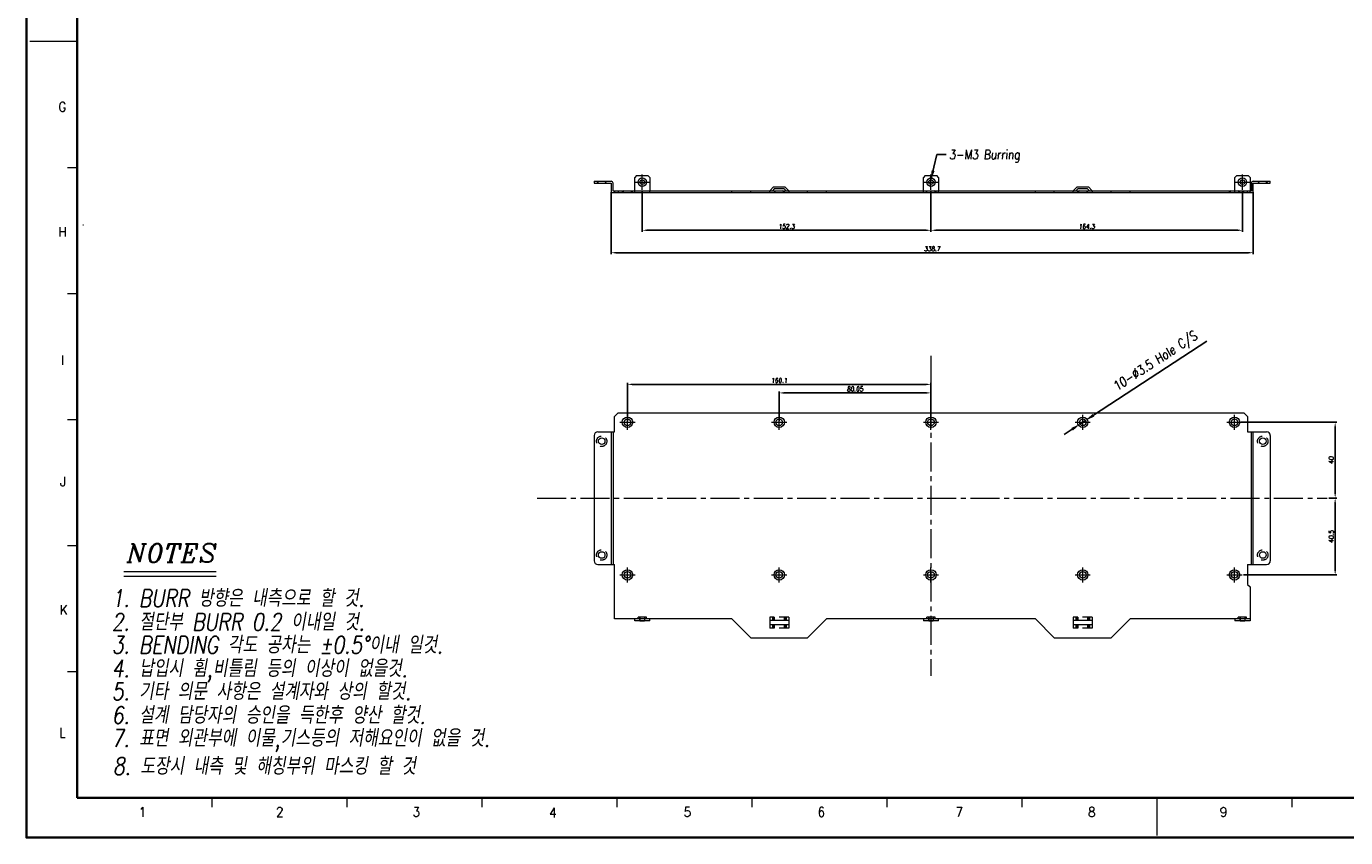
# Model space of a CAD drawing. Header units: millimetres. Extents: x 4497 to 11741, y 5958 to 12619.
# Tile 113 of 256: x 4520 to 5216, y 7598 to 8026. Entities that reach past the tile are written whole.
import ezdxf
from ezdxf.enums import TextEntityAlignment as Align

# ---------------------------------------------------------------- set-up
doc = ezdxf.new("R2010")
doc.units = ezdxf.units.MM
doc.header["$LTSCALE"] = 0.8
doc.header["$PDMODE"] = 3
doc.header["$PDSIZE"] = 0.3125
for name, pattern in [('CENTER', [50.8, 31.75, -6.35, 6.35, -6.35]), ('CENTER2', [28.575, 19.05, -3.175, 3.175, -3.175]), ('HIDDEN', [9.525, 6.35, -3.175])]:
    doc.linetypes.add(name, pattern=pattern)
doc.layers.get('0').update_dxf_attribs({"linetype": 'CONTINUOUS', "lineweight": 0})
doc.layers.get('Defpoints').update_dxf_attribs({"linetype": 'CONTINUOUS', "lineweight": 0})
for name, color, linetype, lineweight in [('1', 2, 'CENTER', 0), ('2', 3, 'CONTINUOUS', 0), ('3', 5, 'HIDDEN', 0), ('4', 1, 'CENTER2', 9)]:
    doc.layers.add(name, color=color, linetype=linetype, lineweight=lineweight)
doc.styles.add('A', font='ITALIC', dxfattribs={"height": 3})
doc.styles.add('linetech', font='romans.shx', dxfattribs={"width": 0.8, "oblique": 10, "bigfont": 'whgtxt.shx'})
doc.styles.get("Standard").update_dxf_attribs({"font": 'romans.shx', "width": 0.8, "oblique": 5, "bigfont": 'whgtxt.shx'})
doc.dimstyles.get("Standard").update_dxf_attribs({"dimtxt": 2.5, "dimasz": 2.5, "dimexe": 0.8, "dimexo": 0.8, "dimgap": 0.8, "dimtad": 1, "dimdsep": 46, "dimtxsty": 'Standard', "dimcen": 0, "dimclrd": 3, "dimclre": 3, "dimclrt": 3, "dimazin": 0, "dimtp": 0.001, "dimtm": 0.001, "dimtfac": 1, "dimtmove": 0, "dimatfit": 3, "dimfxl": 0, "dimtolj": 1, "dimarcsym": 0})

# ---------------------------------------------------------------- blocks, each defined once
blk = doc.blocks.new('*D117')
at = {"layer": '2', "color": 3, "lineweight": -2}
for p, q in [((5142.45, 7860.22), (5082.58, 7821.05)), ((5075.47, 7816.39), (5078.39, 7818.31)), ((5071.28, 7813.65), (5067.1, 7810.92))]:
    blk.add_line(p, q, dxfattribs=at)
at = {"layer": '2', "color": 3}
for points in [[(5082.12, 7821.74), (5083.03, 7820.35), (5078.39, 7818.31)], [(5070.83, 7814.35), (5071.74, 7812.96), (5075.47, 7816.39)]]:
    blk.add_solid(points, dxfattribs=at)
at = {"layer": 'Defpoints', "color": 0}
for p in [(5075.47, 7816.39), (5078.39, 7818.31)]:
    blk.add_point(p, dxfattribs=at)
at = {"layer": '2', "color": 3, "insert": (5115.58, 7849.1), "char_height": 5, "attachment_point": 5, "rotation": 33.19731}
blk.add_mtext('\\A1;10-∅3.5 Hole C/S', dxfattribs=at)
blk = doc.blocks.new('X')
at = {"layer": '1'}
for p, q in [((5247.84, 13723.59), (5255.84, 13723.59)), ((5251.84, 13719.59), (5251.84, 13727.59))]:
    blk.add_line(p, q, dxfattribs=at)
blk = doc.blocks.new('*D573')
at = {"layer": '2', "color": 3, "lineweight": -2}
for p, q in [((4844.58, 7939.2), (4844.58, 7917.83)), ((4996.88, 7939.2), (4996.88, 7917.83)), ((4994.38, 7918.63), (4847.08, 7918.63))]:
    blk.add_line(p, q, dxfattribs=at)
at = {"layer": '2', "color": 3}
for points in [[(4847.08, 7919.05), (4847.08, 7918.21), (4844.58, 7918.63)], [(4994.38, 7919.05), (4994.38, 7918.21), (4996.88, 7918.63)]]:
    blk.add_solid(points, dxfattribs=at)
at = {"layer": 'Defpoints', "color": 0}
for p in [(4844.58, 7940), (4996.88, 7940), (4844.58, 7918.63)]:
    blk.add_point(p, dxfattribs=at)
at = {"layer": '2', "color": 3, "insert": (4920.73, 7920.68), "char_height": 2.5, "attachment_point": 5}
blk.add_mtext('\\A1;152.3', dxfattribs=at)
blk = doc.blocks.new('*D574')
at = {"layer": '2', "color": 3, "lineweight": -2}
for p, q in [((4996.88, 7939.2), (4996.88, 7917.83)), ((5161.18, 7939.2), (5161.18, 7917.83)), ((4999.38, 7918.63), (5158.68, 7918.63))]:
    blk.add_line(p, q, dxfattribs=at)
at = {"layer": '2', "color": 3}
for points in [[(4999.38, 7919.05), (4999.38, 7918.21), (4996.88, 7918.63)], [(5158.68, 7919.05), (5158.68, 7918.21), (5161.18, 7918.63)]]:
    blk.add_solid(points, dxfattribs=at)
at = {"layer": 'Defpoints', "color": 0}
for p in [(4996.88, 7940), (5161.18, 7940), (5161.18, 7918.63)]:
    blk.add_point(p, dxfattribs=at)
at = {"layer": '2', "color": 3, "insert": (5079.03, 7920.68), "char_height": 2.5, "attachment_point": 5}
blk.add_mtext('\\A1;164.3', dxfattribs=at)
blk = doc.blocks.new('*D575')
at = {"layer": '2', "color": 3, "lineweight": -2}
for p, q in [((4828.18, 7938.7), (4828.18, 7905.99)), ((5166.88, 7938.7), (5166.88, 7905.99)), ((4830.68, 7906.79), (5164.38, 7906.79))]:
    blk.add_line(p, q, dxfattribs=at)
at = {"layer": '2', "color": 3}
for points in [[(4830.68, 7907.21), (4830.68, 7906.37), (4828.18, 7906.79)], [(5164.38, 7907.21), (5164.38, 7906.37), (5166.88, 7906.79)]]:
    blk.add_solid(points, dxfattribs=at)
at = {"layer": 'Defpoints', "color": 0}
for p in [(4828.18, 7939.5), (5166.88, 7939.5), (5166.88, 7906.79)]:
    blk.add_point(p, dxfattribs=at)
at = {"layer": '2', "color": 3, "insert": (4997.53, 7908.84), "char_height": 2.5, "attachment_point": 5}
blk.add_mtext('\\A1;338.7', dxfattribs=at)
blk = doc.blocks.new('*D576')
at = {"layer": '2', "color": 3, "lineweight": -2}
for p, q in [((4916.83, 7818.15), (4916.83, 7833.65)), ((4994.38, 7832.85), (4919.33, 7832.85)), ((4996.88, 7818.15), (4996.88, 7833.65))]:
    blk.add_line(p, q, dxfattribs=at)
at = {"layer": '2', "color": 3}
for points in [[(4919.33, 7833.27), (4919.33, 7832.43), (4916.83, 7832.85)], [(4994.38, 7833.27), (4994.38, 7832.43), (4996.88, 7832.85)]]:
    blk.add_solid(points, dxfattribs=at)
at = {"layer": 'Defpoints', "color": 0}
for p in [(4916.83, 7832.85), (4916.83, 7817.35), (4996.88, 7817.35)]:
    blk.add_point(p, dxfattribs=at)
at = {"layer": '2', "color": 3, "insert": (4956.86, 7834.9), "char_height": 2.5, "attachment_point": 5}
blk.add_mtext('\\A1;80.05', dxfattribs=at)
blk = doc.blocks.new('*D577')
at = {"layer": '2', "color": 3, "lineweight": -2}
for p, q in [((4836.78, 7818.15), (4836.78, 7838.15)), ((4994.38, 7837.35), (4839.28, 7837.35)), ((4996.88, 7818.15), (4996.88, 7838.15))]:
    blk.add_line(p, q, dxfattribs=at)
at = {"layer": '2', "color": 3}
for points in [[(4839.28, 7837.77), (4839.28, 7836.93), (4836.78, 7837.35)], [(4994.38, 7837.77), (4994.38, 7836.93), (4996.88, 7837.35)]]:
    blk.add_solid(points, dxfattribs=at)
at = {"layer": 'Defpoints', "color": 0}
for p in [(4836.78, 7837.35), (4836.78, 7817.35), (4996.88, 7817.35)]:
    blk.add_point(p, dxfattribs=at)
at = {"layer": '2', "color": 3, "insert": (4916.83, 7839.4), "char_height": 2.5, "attachment_point": 5}
blk.add_mtext('\\A1;160.1', dxfattribs=at)
blk = doc.blocks.new('*D578')
at = {"layer": '2', "color": 3, "lineweight": -2}
for p, q in [((5160.53, 7817.35), (5210.88, 7817.35)), ((5210.08, 7779.85), (5210.08, 7814.85)), ((5206.68, 7777.35), (5210.88, 7777.35))]:
    blk.add_line(p, q, dxfattribs=at)
at = {"layer": '2', "color": 3}
for points in [[(5209.66, 7814.85), (5210.49, 7814.85), (5210.08, 7817.35)], [(5209.66, 7779.85), (5210.49, 7779.85), (5210.08, 7777.35)]]:
    blk.add_solid(points, dxfattribs=at)
at = {"layer": 'Defpoints', "color": 0}
for p in [(5159.73, 7817.35), (5210.08, 7817.35), (5205.88, 7777.35)]:
    blk.add_point(p, dxfattribs=at)
at = {"layer": '2', "color": 3, "insert": (5208.03, 7797.35), "char_height": 2.5, "attachment_point": 5, "rotation": 90}
blk.add_mtext('\\A1;40', dxfattribs=at)
blk = doc.blocks.new('*D579')
at = {"layer": '2', "color": 3, "lineweight": -2}
for p, q in [((5206.68, 7777.35), (5210.88, 7777.35)), ((5210.08, 7739.35), (5210.08, 7774.85)), ((5161.78, 7736.85), (5210.88, 7736.85))]:
    blk.add_line(p, q, dxfattribs=at)
at = {"layer": '2', "color": 3}
for points in [[(5209.66, 7774.85), (5210.49, 7774.85), (5210.08, 7777.35)], [(5209.66, 7739.35), (5210.49, 7739.35), (5210.08, 7736.85)]]:
    blk.add_solid(points, dxfattribs=at)
at = {"layer": 'Defpoints', "color": 0}
for p in [(5205.88, 7777.35), (5210.08, 7777.35), (5160.98, 7736.85)]:
    blk.add_point(p, dxfattribs=at)
at = {"layer": '2', "color": 3, "insert": (5208.03, 7757.1), "char_height": 2.5, "attachment_point": 5, "rotation": 90}
blk.add_mtext('\\A1;40.5', dxfattribs=at)

msp = doc.modelspace()

# ---------------------------------------------------------------- linework, layer by layer
at = {"color": 7, "linetype": 'Continuous', "lineweight": 35}
for q in [(4546.45, 8417.228), (5685.977, 7619.36)]:
    msp.add_line((4546.45, 7619.36), q, dxfattribs=at)
at = {"color": 7, "linetype": 'Continuous'}
for p, q in [((4521.547, 8018.294), (4546.45, 8018.294)), ((4541.469, 7951.805), (4546.45, 7951.805)), ((4541.469, 7885.316), (4546.45, 7885.316)), ((4541.469, 7818.827), (4546.45, 7818.827)), ((4541.469, 7752.338), (4546.45, 7752.338)), ((4541.469, 7685.849), (4546.45, 7685.849)), ((4617.67, 7614.379), (4617.67, 7619.36)), ((4688.89, 7614.379), (4688.89, 7619.36)), ((4760.111, 7614.379), (4760.111, 7619.36)), ((4831.331, 7614.379), (4831.331, 7619.36)), ((4902.552, 7614.379), (4902.552, 7619.36)), ((4973.772, 7614.379), (4973.772, 7619.36)), ((5044.993, 7614.379), (5044.993, 7619.36)), ((5116.213, 7599.438), (5116.213, 7619.36)), ((5137.328, 7619.36), (5350.99, 7619.36)), ((5137.328, 7619.36), (5350.99, 7619.36)), ((5186.037, 7619.36), (5350.99, 7619.36)), ((5187.434, 7614.379), (5187.434, 7619.36))]:
    msp.add_line(p, q, dxfattribs=at)
at = {"linetype": 'Continuous'}
for p, q in [((4841.58, 7947.501), (4840.58, 7946.501)), ((4841.58, 7947.501), (4847.58, 7947.501)), ((4848.58, 7946.501), (4847.58, 7947.501)), ((4993.88, 7947.501), (4992.88, 7946.501)), ((4993.88, 7947.501), (4999.88, 7947.501)), ((5000.88, 7946.501), (4999.88, 7947.501)), ((5158.18, 7947.501), (5157.18, 7946.501)), ((5158.18, 7947.501), (5164.18, 7947.501)), ((5165.18, 7946.501), (5164.18, 7947.501)), ((4819.18, 7944.501), (4819.18, 7943.501)), ((4819.18, 7944.501), (4828.18, 7944.501)), ((4819.18, 7943.501), (4828.18, 7943.501)), ((4821.18, 7944.501), (4821.18, 7943.501)), ((4828.18, 7943.501), (4828.18, 7939.501)), ((4829.18, 7939.501), (4829.18, 7943.501)), ((4840.58, 7939.501), (4840.58, 7946.501)), ((4848.58, 7946.501), (4848.58, 7939.501)), ((4911.83, 7939.501), (4913.83, 7941.501)), ((4914.245, 7940.501), (4913.245, 7939.501)), ((4913.83, 7941.501), (4919.83, 7941.501)), ((4919.416, 7940.501), (4914.245, 7940.501)), ((4920.416, 7939.501), (4919.416, 7940.501)), ((4919.83, 7941.501), (4921.83, 7939.501)), ((4992.88, 7939.501), (4992.88, 7946.501)), ((5000.88, 7946.501), (5000.88, 7939.501)), ((5071.93, 7939.501), (5073.93, 7941.501)), ((5074.345, 7940.501), (5073.345, 7939.501)), ((5073.93, 7941.501), (5079.93, 7941.501)), ((5079.516, 7940.501), (5074.345, 7940.501)), ((5080.516, 7939.501), (5079.516, 7940.501)), ((5079.93, 7941.501), (5081.93, 7939.501)), ((5157.18, 7939.501), (5157.18, 7946.501)), ((5165.18, 7946.501), (5165.18, 7939.501)), ((5165.88, 7943.501), (5165.88, 7939.501)), ((5166.88, 7944.501), (5175.88, 7944.501)), ((5166.88, 7943.501), (5175.88, 7943.501)), ((5166.88, 7939.501), (5166.88, 7943.501)), ((5173.88, 7943.501), (5173.88, 7944.501)), ((5175.88, 7943.501), (5175.88, 7944.501)), ((4829.18, 7939.501), (5165.88, 7939.501)), ((4829.18, 7938.501), (5165.88, 7938.501)), ((4829.88, 7939.501), (4829.88, 7938.501)), ((4831.88, 7939.501), (4831.88, 7938.501)), ((5161.88, 7938.501), (5161.88, 7939.501)), ((5163.88, 7938.501), (5163.88, 7939.501)), ((4831.88, 7822.35), (4829.88, 7820.35)), ((4831.88, 7822.35), (5161.88, 7822.35)), ((5163.88, 7820.35), (5161.88, 7822.35)), ((4829.88, 7812.35), (4829.88, 7820.35)), ((5163.88, 7820.35), (5163.88, 7812.35)), ((4819.18, 7810.35), (4819.18, 7744.35)), ((4821.18, 7812.35), (4829.88, 7812.35)), ((4828.18, 7812.35), (4828.18, 7742.35)), ((4829.18, 7812.35), (4829.18, 7742.35)), ((5163.88, 7812.35), (5173.88, 7812.35)), ((5165.88, 7742.35), (5165.88, 7812.35)), ((5166.88, 7742.35), (5166.88, 7812.35)), ((5175.88, 7810.35), (5175.88, 7744.35)), ((4821.18, 7742.35), (4829.88, 7742.35)), ((4829.88, 7713.65), (4829.88, 7742.35)), ((5163.88, 7742.35), (5173.88, 7742.35)), ((5163.88, 7742.35), (5163.88, 7731.85)), ((5163.88, 7731.85), (5165.18, 7730.55)), ((5165.18, 7730.55), (5165.18, 7712.65)), ((4891.83, 7713.65), (4829.88, 7713.65)), ((4840.58, 7712.65), (4840.58, 7713.65)), ((4848.58, 7712.65), (4840.58, 7712.65)), ((4848.58, 7712.65), (4848.58, 7713.65)), ((4891.83, 7713.65), (4901.83, 7703.65)), ((4911.83, 7712.75), (4911.83, 7710.55)), ((4921.83, 7712.75), (4911.83, 7712.75)), ((4921.83, 7710.55), (4911.83, 7710.55)), ((4921.83, 7712.75), (4921.83, 7710.55)), ((4931.83, 7703.65), (4941.83, 7713.65)), ((5051.93, 7713.65), (4941.83, 7713.65)), ((4992.88, 7713.65), (4992.88, 7712.65)), ((5000.88, 7712.65), (4992.88, 7712.65)), ((5000.88, 7712.65), (5000.88, 7713.65)), ((5051.93, 7713.65), (5061.93, 7703.65)), ((5081.93, 7712.75), (5071.93, 7712.75)), ((5071.93, 7712.75), (5071.93, 7710.55)), ((5081.93, 7710.55), (5071.93, 7710.55)), ((5081.93, 7712.75), (5081.93, 7710.55)), ((5091.93, 7703.65), (5101.93, 7713.65)), ((5165.18, 7713.65), (5101.93, 7713.65)), ((5157.18, 7713.65), (5157.18, 7712.65)), ((5165.18, 7712.65), (5157.18, 7712.65)), ((4901.83, 7703.65), (4931.83, 7703.65)), ((5061.93, 7703.65), (5091.93, 7703.65))]:
    msp.add_line(p, q, dxfattribs=at)
at = {"color": 7, "linetype": 'Continuous', "lineweight": 35}
msp.add_lwpolyline([(5707.723, 8438.294), (4519.723, 8438.294), (4519.723, 7598.294), (5707.723, 7598.294)], close=True, dxfattribs=at)
at = {"linetype": 'Continuous'}
for centre, radius in [((4844.58, 7944.001), 2.2), ((4844.58, 7944.001), 1.2), ((4996.88, 7944.001), 2.2), ((4996.88, 7944.001), 1.2), ((5161.18, 7944.001), 2.2), ((5161.18, 7944.001), 1.2), ((4836.78, 7817.35), 2.75), ((4836.78, 7817.35), 1.75), ((4916.83, 7817.35), 2.75), ((4916.83, 7817.35), 1.75), ((4996.88, 7817.35), 2.75), ((4996.88, 7817.35), 1.75), ((5076.93, 7817.35), 2.75), ((5076.93, 7817.35), 1.75), ((5156.98, 7817.35), 2.75), ((5156.98, 7817.35), 1.75), ((4823.18, 7807.35), 1.75), ((5171.88, 7807.35), 1.75), ((4823.18, 7747.35), 1.75), ((5171.88, 7747.35), 1.75), ((4836.78, 7736.85), 2.75), ((4836.78, 7736.85), 1.75), ((4916.83, 7736.85), 2.75), ((4916.83, 7736.85), 1.75), ((4996.88, 7736.85), 2.75), ((4996.88, 7736.85), 1.75), ((5076.93, 7736.85), 2.75), ((5076.93, 7736.85), 1.75), ((5156.98, 7736.85), 2.75), ((5156.98, 7736.85), 1.75)]:
    msp.add_circle(centre, radius, dxfattribs=at)
for centre, radius, start, end in [((4828.18, 7943.501), 1, 0, 90), ((5166.88, 7943.501), 1, 90, 180), ((4829.18, 7939.501), 1, 180, 270), ((5165.88, 7939.501), 1, 270, 0), ((4821.18, 7810.35), 2, 90, 180), ((5173.88, 7810.35), 2, 0, 90), ((4821.18, 7744.35), 2, 180, 270), ((5173.88, 7744.35), 2, 270, 0)]:
    msp.add_arc(centre, radius, start, end, dxfattribs=at)
at = {"layer": '2'}
for p, q in [((4571.081, 7738.61), (4619.848, 7738.61)), ((4571.081, 7736.174), (4619.848, 7736.174))]:
    msp.add_line(p, q, dxfattribs=at)
at = {"layer": '3'}
for p, q in [((4820.43, 7944.501), (4821.43, 7943.501)), ((4825.93, 7944.501), (4824.93, 7943.501)), ((5170.13, 7943.501), (5169.13, 7944.501)), ((5174.63, 7944.501), (5173.63, 7943.501)), ((4835.03, 7939.501), (4834.03, 7938.501)), ((4838.53, 7939.501), (4839.53, 7938.501)), ((4840.58, 7938.501), (4840.58, 7939.501)), ((4848.58, 7938.501), (4848.58, 7939.501)), ((4891.83, 7938.501), (4891.83, 7939.501)), ((4901.83, 7938.501), (4901.83, 7939.501)), ((4911.83, 7938.501), (4911.83, 7939.501)), ((4915.08, 7939.501), (4914.08, 7938.501)), ((4919.58, 7938.501), (4918.58, 7939.501)), ((4921.83, 7939.501), (4921.83, 7938.501)), ((4931.83, 7938.501), (4931.83, 7939.501)), ((4941.83, 7938.501), (4941.83, 7939.501)), ((4992.88, 7938.501), (4992.88, 7939.501)), ((4995.13, 7939.501), (4994.13, 7938.501)), ((4999.63, 7938.501), (4998.63, 7939.501)), ((5000.88, 7938.501), (5000.88, 7939.501)), ((5051.93, 7938.501), (5051.93, 7939.501)), ((5061.93, 7938.501), (5061.93, 7939.501)), ((5071.93, 7938.501), (5071.93, 7939.501)), ((5075.18, 7939.501), (5074.18, 7938.501)), ((5079.68, 7938.501), (5078.68, 7939.501)), ((5081.93, 7939.501), (5081.93, 7938.501)), ((5091.93, 7938.501), (5091.93, 7939.501)), ((5101.93, 7938.501), (5101.93, 7939.501)), ((5155.23, 7939.501), (5154.23, 7938.501)), ((5157.18, 7938.501), (5157.18, 7939.501)), ((5159.73, 7938.501), (5158.73, 7939.501)), ((5165.18, 7938.501), (5165.18, 7939.501)), ((4549.494, 7921.499), (4549.819, 7921.499)), ((4842.38, 7713.65), (4842.38, 7714.65)), ((4846.78, 7714.65), (4842.38, 7714.65)), ((4843.38, 7712.65), (4843.38, 7714.65)), ((4843.38, 7714.65), (4843.38, 7712.65)), ((4843.38, 7712.65), (4845.78, 7712.65)), ((4845.78, 7714.65), (4845.78, 7712.65)), ((4845.78, 7714.65), (4845.78, 7712.65)), ((4846.78, 7713.65), (4846.78, 7714.65)), ((4911.83, 7714.55), (4911.83, 7712.75)), ((4921.83, 7714.55), (4911.83, 7714.55)), ((4911.83, 7710.55), (4911.83, 7708.75)), ((4913.245, 7714.55), (4913.245, 7712.75)), ((4913.245, 7710.55), (4913.245, 7708.75)), ((4913.83, 7714.55), (4913.83, 7712.75)), ((4913.83, 7710.55), (4913.83, 7708.75)), ((4914.245, 7714.55), (4914.245, 7712.75)), ((4914.245, 7710.55), (4914.245, 7708.75)), ((4919.416, 7714.55), (4919.416, 7712.75)), ((4919.416, 7710.55), (4919.416, 7708.75)), ((4919.83, 7714.55), (4919.83, 7712.75)), ((4919.83, 7710.55), (4919.83, 7708.75)), ((4920.416, 7714.55), (4920.416, 7712.75)), ((4920.416, 7710.55), (4920.416, 7708.75)), ((4921.83, 7714.55), (4921.83, 7712.75)), ((4921.83, 7710.55), (4921.83, 7708.75)), ((4999.08, 7714.65), (4994.68, 7714.65)), ((4994.68, 7713.65), (4994.68, 7714.65)), ((4995.68, 7712.65), (4995.68, 7714.65)), ((4995.68, 7714.65), (4995.68, 7712.65)), ((4995.68, 7712.65), (4998.08, 7712.65)), ((4998.08, 7714.65), (4998.08, 7712.65)), ((4998.08, 7714.65), (4998.08, 7712.65)), ((4999.08, 7713.65), (4999.08, 7714.65)), ((5081.93, 7714.55), (5071.93, 7714.55)), ((5071.93, 7714.55), (5071.93, 7712.75)), ((5071.93, 7710.55), (5071.93, 7708.75)), ((5073.345, 7714.55), (5073.345, 7712.75)), ((5073.345, 7710.55), (5073.345, 7708.75)), ((5073.93, 7714.55), (5073.93, 7712.75)), ((5073.93, 7710.55), (5073.93, 7708.75)), ((5074.345, 7714.55), (5074.345, 7712.75)), ((5074.345, 7710.55), (5074.345, 7708.75)), ((5079.516, 7714.55), (5079.516, 7712.75)), ((5079.516, 7710.55), (5079.516, 7708.75)), ((5079.93, 7714.55), (5079.93, 7712.75)), ((5079.93, 7710.55), (5079.93, 7708.75)), ((5080.516, 7714.55), (5080.516, 7712.75)), ((5080.516, 7710.55), (5080.516, 7708.75)), ((5081.93, 7714.55), (5081.93, 7712.75)), ((5081.93, 7710.55), (5081.93, 7708.75)), ((5163.38, 7714.65), (5158.98, 7714.65)), ((5158.98, 7713.65), (5158.98, 7714.65)), ((5159.98, 7712.65), (5159.98, 7714.65)), ((5159.98, 7714.65), (5159.98, 7712.65)), ((5159.98, 7712.65), (5162.38, 7712.65)), ((5162.38, 7714.65), (5162.38, 7712.65)), ((5162.38, 7714.65), (5162.38, 7712.65)), ((5163.38, 7713.65), (5163.38, 7714.65)), ((4921.83, 7708.75), (4911.83, 7708.75)), ((5081.93, 7708.75), (5071.93, 7708.75))]:
    msp.add_line(p, q, dxfattribs=at)
for centre in [(4823.18, 7807.35), (5171.88, 7807.35), (4823.18, 7747.35), (5171.88, 7747.35)]:
    msp.add_circle(centre, 2.75, dxfattribs=at)
at = {"layer": '4'}
for p, q in [((4996.88, 7852.35), (4996.88, 7683.65)), ((4789.18, 7777.35), (5205.88, 7777.35))]:
    msp.add_line(p, q, dxfattribs=at)

# ---------------------------------------------------------------- block references
for p in [(-407.258, -5779.592), (-254.958, -5779.592), (-90.658, -5779.592), (-415.058, -5906.242), (-335.008, -5906.242), (-254.958, -5906.242), (-174.908, -5906.242), (-94.858, -5906.242), (-415.058, -5986.742), (-335.008, -5986.742), (-254.958, -5986.742), (-174.908, -5986.742), (-94.858, -5986.742)]:
    msp.add_blockref('X', p)

# ---------------------------------------------------------------- texts
at = {"color": 7, "linetype": 'Continuous', "width": 0.933333}
for s, p in [('G', (4538.724, 7983.721)), ('H', (4538.724, 7917.851)), ('I', (4538.724, 7850.161)), ('J', (4539.088, 7786.111)), ('K', (4539.452, 7718.421)), ('L', (4538.724, 7653.643)), ('1', (4580.94, 7611.792)), ('2', (4653.36, 7611.792)), ('3', (4725.417, 7611.792)), ('4', (4797.474, 7611.428)), ('5', (4868.439, 7611.792)), ('6', (4939.04, 7611.792)), ('7', (5011.825, 7611.792)), ('8', (5081.698, 7611.792)), ('9', (5151.207, 7611.792))]:
    msp.add_text(s, height=4.98, dxfattribs=at).set_placement(p, align=Align.MIDDLE_CENTER)
at = {"layer": '2', "style": 'A'}
msp.add_text('NOTES', height=9.7427, dxfattribs=at).set_placement((4572.725, 7743.489))
at = {"layer": '2', "color": 3, "lineweight": 0, "style": 'linetech', "oblique": 10, "width": 0.8}
for s, p in [('1. BURR 방향은 내측으로 할 것.', (4564.756, 7720.02)), ('2. 절단부 BURR 0.2 이내일 것.', (4564.756, 7707.493)), ('3. BENDING 각도 공차는 %%p0.5%%D이내 일것.', (4564.756, 7695.383)), ('4. 납입시 휨,비틀림 등의 이상이 없을것.', (4564.756, 7682.982)), ('5. 기타 의문 사항은 설계자와 상의 할것.', (4564.756, 7670.873)), ('6. 설계 담당자의 승인을 득한후 양산 할것.', (4564.756, 7658.346)), ('7. 표면 외관부에 이물,기스등의 저해요인이 없을 것.', (4564.756, 7646.236)), ('8. 도장시 내측 및 해칭부위 마스킹 할 것', (4565.363, 7631.443))]:
    msp.add_text(s, height=9.09316, dxfattribs=at).set_placement(p)
at = {"layer": '2', "color": 3, "insert": (5006.498, 7961.067), "char_height": 5, "attachment_point": 1}
msp.add_mtext('3-M3 Burring', dxfattribs=at)

# ---------------------------------------------------------------- dimensions: what is measured, and where the dimension line sits
at = {"layer": '2'}
for base, p1, p2, picture, middle in [((4844.58, 7918.631), (4996.88, 7940.001), (4844.58, 7940.001), '*D573', (4920.73, 7920.681)), ((5161.18, 7918.631), (4996.88, 7940.001), (5161.18, 7940.001), '*D574', (5079.03, 7920.681)), ((5166.88, 7906.788), (4828.18, 7939.501), (5166.88, 7939.501), '*D575', (4997.53, 7908.838)), ((4836.78, 7837.351), (4996.88, 7817.35), (4836.78, 7817.35), '*D577', (4916.83, 7839.401)), ((4916.83, 7832.851), (4996.88, 7817.35), (4916.83, 7817.35), '*D576', (4956.855, 7834.901))]:
    dim = msp.add_linear_dim(base=base, p1=p1, p2=p2, dimstyle='Standard', override={"dimazin": 2}, dxfattribs=at)
    dim.commit()
    dim.dimension.update_dxf_attribs({"geometry": picture, "text_midpoint": middle})
dim = msp.add_diameter_dim_2p(p1=(5075.466, 7816.392), p2=(5078.395, 7818.308), text='10-<> Hole C/S', dimstyle='Standard', override={"dimscale": 2, "dimazin": 2}, dxfattribs=at)
dim.commit()
dim.dimension.update_dxf_attribs({"geometry": '*D117', "text_midpoint": (5118.539, 7844.575), "dimtype": 163})
for base, p1, p2, picture, middle in [((5210.077, 7817.35), (5205.88, 7777.35), (5159.73, 7817.35), '*D578', (5208.027, 7797.35)), ((5210.077, 7777.35), (5160.98, 7736.85), (5205.88, 7777.35), '*D579', (5208.027, 7757.1))]:
    dim = msp.add_linear_dim(base=base, p1=p1, p2=p2, angle=90, dimstyle='Standard', override={"dimazin": 2}, dxfattribs=at)
    dim.commit()
    dim.dimension.update_dxf_attribs({"geometry": picture, "text_midpoint": middle})

# ---------------------------------------------------------------- leaders
at = {"layer": '2', "annotation_type": 0, "has_hookline": 1, "hookline_direction": 0, "text_width": 39.934}
msp.add_leader([(4996.88, 7945.201), (4999.898, 7958.567), (5004.898, 7958.567)], dimstyle='Standard', override={"dimscale": 2, "dimgap": 0.8, "dimtad": 0, "dimazin": 2}, dxfattribs=at)

doc.saveas('drawing.dxf')
